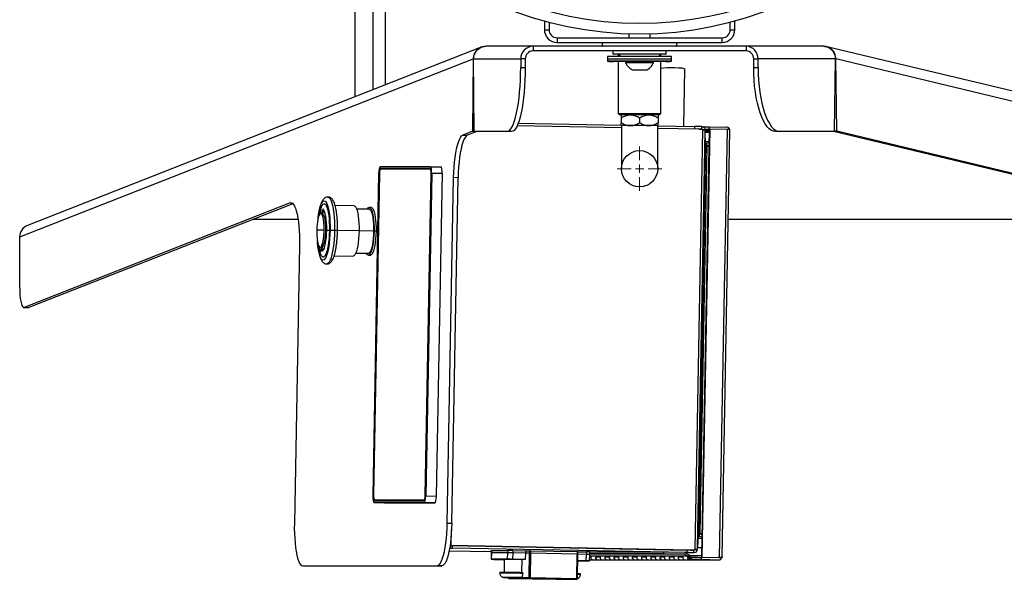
# Model space of a CAD drawing. Header units: inches. Extents: x 14 to 105, y 12 to 131.
# Tile 5 of 7: x 14 to 37, y 95 to 108. Entities that reach past the tile are written whole.
import ezdxf

# ---------------------------------------------------------------- set-up
doc = ezdxf.new("R2010")
doc.units = ezdxf.units.IN
doc.header["$MEASUREMENT"] = 0

# ---------------------------------------------------------------- blocks, each defined once
blk = doc.blocks.new('SW_CENTERMARKSYMBOL_23')
at = {"color": 0, "linetype": 'Continuous', "lineweight": 18}
for p, q in [((0, 0.197), (0, 0.523)), ((-0.197, 0), (-0.523, 0)), ((0, 0), (-0.098, 0)), ((0, 0), (0, 0.098)), ((0, 0), (0, -0.098)), ((0, 0), (0.098, 0)), ((0.197, 0), (0.523, 0)), ((0, -0.197), (0, -0.523))]:
    blk.add_line(p, q, dxfattribs=at)

msp = doc.modelspace()

# ---------------------------------------------------------------- linework, layer by layer
for p, q in [((21.989, 106.529), (21.989, 111.313)), ((22.402, 110.812), (22.402, 106.691)), ((22.691, 110.503), (22.691, 106.805)), ((26.425, 108.307), (26.425, 108.099)), ((30.893, 108.099), (30.893, 108.307)), ((26.425, 108.099), (26.534, 108.099)), ((26.534, 108.277), (26.534, 108.099)), ((30.784, 108.099), (30.784, 108.277)), ((30.784, 108.099), (30.893, 108.099)), ((26.722, 107.911), (26.722, 107.802)), ((26.722, 107.911), (30.597, 107.911)), ((28.409, 108.007), (28.409, 107.911)), ((28.909, 107.911), (28.909, 108.007)), ((30.597, 107.802), (30.597, 107.911)), ((24.939, 107.689), (14.301, 103.506)), ((26.159, 107.71), (25.053, 107.71)), ((26.159, 107.71), (26.159, 107.601)), ((31.159, 107.71), (26.159, 107.71)), ((26.722, 107.802), (30.597, 107.802)), ((27.784, 107.802), (27.784, 107.718)), ((27.784, 107.718), (29.534, 107.718)), ((29.534, 107.718), (29.534, 107.802)), ((31.159, 107.71), (31.159, 107.601)), ((32.971, 107.71), (31.159, 107.71)), ((50.479, 103.519), (33.049, 107.701)), ((14.12, 103.236), (24.757, 107.418)), ((24.757, 107.418), (24.742, 105.715)), ((24.766, 107.418), (24.757, 107.418)), ((24.765, 107.413), (25.87, 107.413)), ((24.781, 105.71), (24.765, 107.413)), ((25.976, 107.413), (25.87, 107.413)), ((25.87, 107.413), (25.87, 107.21)), ((25.976, 107.413), (25.976, 107.21)), ((28.034, 107.6), (26.143, 107.6)), ((31.159, 107.601), (26.159, 107.601)), ((27.909, 107.474), (27.909, 107.412)), ((29.409, 107.474), (27.909, 107.474)), ((27.909, 107.412), (27.909, 107.359)), ((29.409, 107.412), (27.909, 107.412)), ((28.034, 107.601), (28.034, 107.53)), ((28.034, 107.53), (29.284, 107.53)), ((29.276, 107.522), (28.043, 107.522)), ((28.159, 107.522), (28.159, 107.474)), ((28.166, 107.522), (28.214, 107.474)), ((29.104, 107.474), (29.153, 107.522)), ((29.159, 107.474), (29.159, 107.522)), ((29.284, 107.53), (29.284, 107.601)), ((31.175, 107.6), (29.284, 107.6)), ((29.409, 107.412), (29.409, 107.474)), ((29.409, 107.359), (29.409, 107.412)), ((31.335, 107.413), (31.438, 107.413)), ((31.335, 107.21), (31.335, 107.413)), ((33.247, 107.413), (31.438, 107.413)), ((31.438, 107.21), (31.438, 107.413)), ((33.247, 107.413), (33.222, 105.71)), ((33.246, 107.421), (33.261, 107.421)), ((33.286, 105.718), (33.261, 107.421)), ((33.261, 107.421), (50.688, 103.239)), ((25.87, 107.21), (25.976, 107.21)), ((28.384, 107.359), (27.909, 107.359)), ((28.435, 107.35), (28.046, 107.35)), ((28.159, 107.35), (28.159, 106.131)), ((28.331, 107.35), (28.331, 107.325)), ((28.987, 107.325), (28.331, 107.325)), ((29.409, 107.359), (28.384, 107.359)), ((29.272, 107.35), (28.435, 107.35)), ((28.812, 107.151), (28.506, 107.151)), ((28.987, 107.325), (28.987, 107.35)), ((29.159, 106.131), (29.159, 107.35)), ((29.699, 105.834), (29.723, 107.176)), ((31.335, 107.21), (31.438, 107.21)), ((28.159, 106.131), (28.189, 106.101)), ((28.159, 106.131), (29.159, 106.131)), ((29.129, 106.101), (28.189, 106.101)), ((28.226, 106.034), (28.226, 105.918)), ((28.659, 106.034), (28.659, 105.918)), ((29.092, 106.034), (29.092, 105.918)), ((29.129, 106.101), (29.159, 106.131)), ((25.79, 105.853), (28.234, 105.805)), ((25.813, 105.909), (28.226, 105.862)), ((28.443, 105.851), (28.226, 105.851)), ((28.234, 105.851), (28.234, 104.838)), ((28.876, 105.851), (28.443, 105.851)), ((29.092, 105.851), (28.876, 105.851)), ((29.084, 104.838), (29.084, 105.851)), ((29.084, 105.846), (29.947, 105.829)), ((29.084, 105.789), (30.04, 105.77)), ((29.947, 105.829), (29.946, 105.772)), ((30.065, 105.769), (30.116, 105.769)), ((30.293, 105.764), (30.108, 95.722)), ((30.116, 105.769), (30.117, 105.826)), ((30.305, 105.764), (30.12, 95.722)), ((30.141, 105.821), (30.294, 105.821)), ((30.191, 105.764), (30.293, 105.764)), ((30.293, 105.764), (30.294, 105.821)), ((30.293, 105.764), (30.305, 105.764)), ((30.293, 105.764), (30.297, 105.764)), ((30.294, 105.821), (30.698, 105.813)), ((30.71, 105.756), (30.305, 105.764)), ((30.761, 105.783), (30.73, 105.756)), ((24.742, 105.715), (24.511, 105.624)), ((24.511, 105.624), (24.618, 105.622)), ((24.84, 105.71), (24.618, 105.622)), ((24.742, 105.715), (24.781, 105.714)), ((25.545, 105.71), (24.781, 105.71)), ((25.651, 105.71), (25.545, 105.71)), ((30.132, 105.752), (29.95, 95.901)), ((30.018, 95.927), (30.199, 105.723)), ((30.191, 105.76), (30.147, 105.749)), ((30.192, 105.756), (30.293, 105.756)), ((30.197, 105.727), (30.292, 105.727)), ((30.292, 105.689), (30.2, 105.689)), ((30.207, 105.42), (30.2, 105.688)), ((30.71, 105.756), (30.525, 95.714)), ((30.592, 95.733), (30.777, 105.734)), ((31.95, 105.71), (31.848, 105.71)), ((33.222, 105.71), (31.95, 105.71)), ((50.415, 101.58), (33.206, 105.71)), ((33.286, 105.718), (33.222, 105.716)), ((50.517, 101.583), (33.286, 105.718)), ((30.207, 105.42), (30.038, 96.227)), ((30.237, 105.361), (30.069, 96.284)), ((30.288, 105.471), (30.206, 105.471)), ((30.207, 105.433), (30.215, 105.428)), ((30.213, 105.429), (30.223, 105.429)), ((30.215, 105.428), (30.213, 105.392)), ((30.237, 105.373), (30.222, 105.372)), ((30.287, 105.444), (30.223, 105.429)), ((30.223, 105.429), (30.237, 105.373)), ((30.228, 105.36), (30.23, 105.36)), ((30.234, 105.36), (30.23, 105.36)), ((30.286, 105.385), (30.237, 105.373)), ((30.286, 105.372), (30.237, 105.361)), ((23.748, 104.881), (22.574, 104.881)), ((22.578, 104.885), (23.752, 104.885)), ((23.752, 104.885), (24.001, 104.885)), ((22.538, 104.728), (22.399, 97.163)), ((22.539, 104.728), (22.399, 97.163)), ((22.548, 104.722), (22.409, 97.169)), ((22.558, 104.714), (22.419, 97.176)), ((22.558, 104.722), (22.548, 104.722)), ((23.746, 104.836), (22.575, 104.836)), ((22.575, 104.836), (22.683, 104.832)), ((23.752, 104.825), (22.584, 104.825)), ((23.753, 104.832), (22.683, 104.832)), ((23.63, 97.169), (23.769, 104.722)), ((23.639, 97.163), (23.779, 104.728)), ((23.783, 104.727), (23.644, 97.163)), ((23.752, 104.825), (23.757, 104.824)), ((24.032, 104.727), (23.783, 104.727)), ((23.892, 97.154), (24.032, 104.727)), ((24.146, 96.52), (24.296, 104.628)), ((24.253, 96.518), (24.402, 104.626)), ((24.402, 104.626), (24.296, 104.628)), ((20.466, 104.034), (14.228, 101.582)), ((20.529, 104.015), (14.335, 101.58)), ((20.504, 104.033), (20.466, 104.034)), ((21.962, 103.967), (21.518, 103.976)), ((22.366, 103.93), (22.319, 103.931)), ((21.19, 103.786), (21.22, 103.786)), ((21.239, 103.828), (21.22, 103.786)), ((21.224, 103.828), (21.239, 103.828)), ((21.226, 103.893), (21.239, 103.828)), ((22.319, 103.886), (22.023, 103.892)), ((20.647, 103.65), (19.602, 103.65)), ((41.787, 103.65), (30.738, 103.65)), ((14.12, 102.037), (14.12, 103.236)), ((22.078, 103.377), (21.574, 103.387)), ((22.42, 103.37), (22.078, 103.377)), ((22.477, 103.369), (22.43, 103.37)), ((20.681, 103.038), (20.561, 96.52)), ((21.191, 103.01), (21.221, 103.009)), ((21.221, 103.009), (21.209, 102.939)), ((21.194, 102.94), (21.209, 102.939)), ((21.209, 102.939), (21.224, 102.905)), ((21.496, 102.795), (21.939, 102.787)), ((22.003, 102.86), (22.299, 102.854)), ((22.298, 102.809), (22.345, 102.808)), ((14.218, 101.58), (14.325, 101.578)), ((14.228, 101.582), (14.335, 101.58)), ((14.335, 101.58), (14.325, 101.578)), ((22.409, 97.169), (22.419, 97.169)), ((22.429, 97.01), (23.603, 97.01)), ((22.431, 97.054), (23.603, 97.054)), ((23.607, 97.006), (22.433, 97.006)), ((22.433, 97.006), (22.679, 96.997)), ((22.441, 97.066), (23.609, 97.066)), ((22.441, 97.066), (22.518, 97.065)), ((22.518, 97.065), (23.613, 97.065)), ((22.679, 96.997), (23.855, 96.997)), ((23.855, 96.997), (23.607, 97.006)), ((23.609, 97.066), (23.614, 97.066)), ((23.644, 97.163), (23.892, 97.154)), ((24.146, 96.52), (24.253, 96.518)), ((24.241, 95.995), (24.248, 96.371)), ((30.021, 95.962), (30.038, 96.227)), ((30.034, 96.168), (30.116, 96.168)), ((30.037, 96.214), (30.045, 96.218)), ((30.054, 96.217), (30.043, 96.217)), ((30.045, 96.218), (30.045, 96.255)), ((30.069, 96.272), (30.054, 96.274)), ((30.054, 96.217), (30.069, 96.272)), ((30.054, 96.217), (30.117, 96.199)), ((30.065, 96.285), (30.06, 96.286)), ((30.065, 96.285), (30.067, 96.285)), ((30.069, 96.284), (30.118, 96.272)), ((30.069, 96.272), (30.118, 96.258)), ((24.19, 95.872), (25.181, 95.853)), ((24.202, 95.938), (24.227, 95.938)), ((24.227, 95.938), (24.228, 95.995)), ((24.227, 95.938), (24.27, 95.937)), ((24.228, 95.995), (24.271, 95.994)), ((24.241, 95.995), (24.229, 95.995)), ((29.846, 95.886), (24.229, 95.995)), ((24.241, 95.995), (29.858, 95.886)), ((24.27, 95.937), (24.271, 95.994)), ((29.763, 95.831), (24.27, 95.937)), ((24.271, 95.994), (29.764, 95.888)), ((25.181, 95.882), (25.18, 95.823)), ((25.184, 95.883), (25.183, 95.823)), ((25.184, 95.883), (25.566, 95.883)), ((25.56, 95.969), (25.56, 95.969)), ((25.566, 95.883), (25.565, 95.823)), ((25.683, 95.881), (25.682, 95.822)), ((25.683, 95.881), (25.981, 95.875)), ((25.981, 95.875), (25.98, 95.816)), ((25.981, 95.875), (26.079, 95.875)), ((26.079, 95.875), (26.078, 95.816)), ((26.102, 95.875), (26.101, 95.816)), ((26.102, 95.875), (27.198, 95.853)), ((27.115, 95.939), (27.115, 95.939)), ((27.198, 95.853), (27.197, 95.794)), ((27.212, 95.794), (27.213, 95.853)), ((27.213, 95.851), (27.413, 95.847)), ((27.413, 95.847), (27.412, 95.788)), ((27.489, 95.786), (27.49, 95.845)), ((29.217, 95.84), (27.49, 95.84)), ((28.856, 95.905), (28.859, 95.905)), ((29.217, 95.84), (29.216, 95.802)), ((29.714, 95.83), (29.217, 95.84)), ((29.764, 95.888), (29.763, 95.831)), ((29.858, 95.886), (29.846, 95.886)), ((29.851, 95.886), (29.863, 95.886)), ((29.933, 95.827), (29.934, 95.884)), ((29.963, 95.903), (30.01, 95.89)), ((30.112, 95.941), (30.019, 95.941)), ((25.18, 95.823), (25.178, 95.674)), ((25.183, 95.823), (25.18, 95.674)), ((25.562, 95.674), (25.18, 95.674)), ((25.565, 95.823), (25.183, 95.823)), ((25.255, 95.672), (25.486, 95.668)), ((25.486, 95.671), (25.48, 95.366)), ((25.562, 95.674), (25.565, 95.823)), ((25.682, 95.822), (25.679, 95.672)), ((25.977, 95.666), (25.679, 95.672)), ((25.98, 95.816), (25.682, 95.822)), ((25.898, 95.666), (25.892, 95.36)), ((25.977, 95.666), (25.898, 95.666)), ((25.98, 95.816), (25.977, 95.666)), ((26.078, 95.816), (25.98, 95.816)), ((26.067, 95.245), (26.078, 95.816)), ((26.101, 95.816), (26.091, 95.245)), ((27.197, 95.794), (26.101, 95.816)), ((27.186, 95.224), (27.197, 95.794)), ((27.201, 95.223), (27.212, 95.794)), ((27.409, 95.639), (27.209, 95.642)), ((27.209, 95.637), (27.484, 95.637)), ((27.412, 95.788), (27.212, 95.792)), ((27.409, 95.639), (27.412, 95.788)), ((27.486, 95.637), (27.489, 95.786)), ((27.487, 95.662), (27.565, 95.662)), ((30.511, 95.657), (27.487, 95.657)), ((27.528, 95.745), (27.488, 95.745)), ((27.521, 95.735), (27.488, 95.735)), ((27.518, 95.727), (27.488, 95.727)), ((29.216, 95.802), (27.489, 95.802)), ((29.705, 95.793), (27.489, 95.793)), ((27.518, 95.727), (27.518, 95.727)), ((27.631, 95.747), (27.524, 95.747)), ((27.528, 95.745), (27.524, 95.747)), ((27.528, 95.745), (27.53, 95.747)), ((27.528, 95.745), (27.528, 95.745)), ((27.528, 95.745), (27.528, 95.745)), ((27.565, 95.662), (27.673, 95.662)), ((27.565, 95.662), (27.565, 95.662)), ((27.734, 95.727), (27.626, 95.727)), ((27.636, 95.745), (27.631, 95.747)), ((27.744, 95.745), (27.636, 95.745)), ((27.636, 95.745), (27.683, 95.735)), ((27.737, 95.735), (27.662, 95.735)), ((27.673, 95.662), (27.781, 95.662)), ((27.682, 95.735), (27.681, 95.735)), ((27.734, 95.727), (27.734, 95.727)), ((27.847, 95.747), (27.739, 95.747)), ((27.744, 95.745), (27.739, 95.747)), ((27.744, 95.745), (27.746, 95.747)), ((27.744, 95.745), (27.744, 95.745)), ((27.744, 95.745), (27.744, 95.745)), ((27.781, 95.662), (27.889, 95.662)), ((27.781, 95.662), (27.781, 95.662)), ((27.95, 95.727), (27.842, 95.727)), ((27.851, 95.745), (27.847, 95.747)), ((27.959, 95.745), (27.851, 95.745)), ((27.851, 95.745), (27.898, 95.735)), ((27.953, 95.735), (27.878, 95.735)), ((27.889, 95.662), (27.996, 95.662)), ((27.898, 95.735), (27.897, 95.735)), ((27.95, 95.727), (27.95, 95.727)), ((28.063, 95.747), (27.955, 95.747)), ((27.959, 95.745), (27.955, 95.747)), ((27.959, 95.745), (27.962, 95.747)), ((27.959, 95.745), (27.959, 95.745)), ((27.959, 95.745), (27.959, 95.745)), ((27.996, 95.662), (28.104, 95.662)), ((27.996, 95.662), (27.996, 95.662)), ((28.165, 95.727), (28.057, 95.727)), ((28.067, 95.745), (28.063, 95.747)), ((28.175, 95.745), (28.067, 95.745)), ((28.067, 95.745), (28.114, 95.735)), ((28.168, 95.735), (28.094, 95.735)), ((28.104, 95.662), (28.212, 95.662)), ((28.114, 95.735), (28.112, 95.735)), ((28.165, 95.727), (28.165, 95.727)), ((28.278, 95.747), (28.171, 95.747)), ((28.175, 95.745), (28.171, 95.747)), ((28.175, 95.745), (28.177, 95.747)), ((28.175, 95.745), (28.175, 95.745)), ((28.175, 95.745), (28.175, 95.745)), ((28.212, 95.662), (28.32, 95.662)), ((28.212, 95.662), (28.212, 95.662)), ((28.381, 95.727), (28.273, 95.727)), ((28.283, 95.745), (28.278, 95.747)), ((28.391, 95.745), (28.283, 95.745)), ((28.283, 95.745), (28.33, 95.735)), ((28.384, 95.735), (28.309, 95.735)), ((28.32, 95.662), (28.428, 95.662)), ((28.329, 95.735), (28.328, 95.735)), ((28.381, 95.727), (28.381, 95.727)), ((28.494, 95.747), (28.386, 95.747)), ((28.391, 95.745), (28.386, 95.747)), ((28.391, 95.745), (28.393, 95.747)), ((28.391, 95.745), (28.391, 95.745)), ((28.391, 95.745), (28.391, 95.745)), ((28.428, 95.662), (28.536, 95.662)), ((28.428, 95.662), (28.428, 95.662)), ((28.597, 95.727), (28.489, 95.727)), ((28.498, 95.745), (28.494, 95.747)), ((28.606, 95.745), (28.498, 95.745)), ((28.498, 95.745), (28.545, 95.735)), ((28.6, 95.735), (28.525, 95.735)), ((28.536, 95.662), (28.643, 95.662)), ((28.545, 95.735), (28.544, 95.735)), ((28.597, 95.727), (28.597, 95.727)), ((28.71, 95.747), (28.602, 95.747)), ((28.606, 95.745), (28.602, 95.747)), ((28.606, 95.745), (28.609, 95.747)), ((28.606, 95.745), (28.606, 95.745)), ((28.606, 95.745), (28.606, 95.745)), ((28.643, 95.662), (28.751, 95.662)), ((28.643, 95.662), (28.643, 95.662)), ((28.812, 95.727), (28.704, 95.727)), ((28.714, 95.745), (28.71, 95.747)), ((28.822, 95.745), (28.714, 95.745)), ((28.714, 95.745), (28.761, 95.735)), ((28.815, 95.735), (28.741, 95.735)), ((28.751, 95.662), (28.859, 95.662)), ((28.761, 95.735), (28.759, 95.735)), ((28.812, 95.727), (28.812, 95.727)), ((28.925, 95.747), (28.818, 95.747)), ((28.822, 95.745), (28.818, 95.747)), ((28.822, 95.745), (28.824, 95.747)), ((28.822, 95.745), (28.822, 95.745)), ((28.822, 95.745), (28.822, 95.745)), ((28.859, 95.662), (28.967, 95.662)), ((28.859, 95.662), (28.859, 95.662)), ((29.028, 95.727), (28.92, 95.727)), ((28.93, 95.745), (28.925, 95.747)), ((29.038, 95.745), (28.93, 95.745)), ((28.93, 95.745), (28.977, 95.735)), ((29.031, 95.735), (28.956, 95.735)), ((28.967, 95.662), (29.075, 95.662)), ((28.976, 95.735), (28.975, 95.735)), ((29.028, 95.727), (29.028, 95.727)), ((29.141, 95.747), (29.033, 95.747)), ((29.038, 95.745), (29.033, 95.747)), ((29.038, 95.745), (29.04, 95.747)), ((29.038, 95.745), (29.038, 95.745)), ((29.038, 95.745), (29.038, 95.745)), ((29.075, 95.662), (29.183, 95.662)), ((29.075, 95.662), (29.075, 95.662)), ((29.244, 95.727), (29.136, 95.727)), ((29.145, 95.745), (29.141, 95.747)), ((29.253, 95.745), (29.145, 95.745)), ((29.145, 95.745), (29.192, 95.735)), ((29.247, 95.735), (29.172, 95.735)), ((29.183, 95.662), (29.29, 95.662)), ((29.192, 95.735), (29.191, 95.735)), ((29.705, 95.793), (29.216, 95.802)), ((29.244, 95.727), (29.244, 95.727)), ((29.357, 95.747), (29.249, 95.747)), ((29.253, 95.745), (29.249, 95.747)), ((29.253, 95.745), (29.255, 95.747)), ((29.253, 95.745), (29.253, 95.745)), ((29.253, 95.745), (29.253, 95.745)), ((29.29, 95.662), (29.398, 95.662)), ((29.29, 95.662), (29.29, 95.662)), ((29.459, 95.727), (29.351, 95.727)), ((29.361, 95.745), (29.357, 95.747)), ((29.469, 95.745), (29.361, 95.745)), ((29.361, 95.745), (29.408, 95.735)), ((29.462, 95.735), (29.388, 95.735)), ((29.398, 95.662), (29.506, 95.662)), ((29.408, 95.735), (29.406, 95.735)), ((29.459, 95.727), (29.459, 95.727)), ((29.572, 95.747), (29.464, 95.747)), ((29.469, 95.745), (29.464, 95.747)), ((29.469, 95.745), (29.471, 95.747)), ((29.469, 95.745), (29.469, 95.745)), ((29.469, 95.745), (29.469, 95.745)), ((29.506, 95.662), (29.614, 95.662)), ((29.506, 95.662), (29.506, 95.662)), ((29.675, 95.727), (29.567, 95.727)), ((29.577, 95.745), (29.572, 95.747)), ((29.685, 95.745), (29.577, 95.745)), ((29.577, 95.745), (29.612, 95.737)), ((29.577, 95.745), (29.577, 95.745)), ((29.678, 95.735), (29.603, 95.735)), ((29.612, 95.737), (29.622, 95.735)), ((29.614, 95.662), (29.722, 95.662)), ((29.622, 95.735), (29.624, 95.735)), ((29.623, 95.735), (29.622, 95.735)), ((29.788, 95.747), (29.68, 95.747)), ((29.685, 95.745), (29.68, 95.747)), ((29.687, 95.747), (29.685, 95.745)), ((29.685, 95.745), (29.685, 95.745)), ((29.788, 95.747), (29.705, 95.793)), ((29.714, 95.83), (29.828, 95.767)), ((29.933, 95.827), (29.718, 95.827)), ((29.722, 95.662), (29.829, 95.662)), ((29.83, 95.762), (29.807, 95.762)), ((29.828, 95.735), (29.819, 95.735)), ((29.819, 95.69), (29.828, 95.69)), ((30.109, 95.757), (29.83, 95.762)), ((29.877, 95.724), (29.83, 95.737)), ((30.107, 95.665), (29.845, 95.665)), ((29.847, 95.724), (29.877, 95.724)), ((29.848, 95.722), (30.013, 95.722)), ((29.85, 95.711), (29.854, 95.711)), ((29.854, 95.711), (29.878, 95.705)), ((30.013, 95.722), (29.877, 95.724)), ((30.013, 95.722), (30.108, 95.722)), ((30.107, 95.665), (30.108, 95.722)), ((30.511, 95.657), (30.107, 95.665)), ((30.108, 95.722), (30.12, 95.722)), ((30.108, 95.722), (30.512, 95.714)), ((30.12, 95.722), (30.525, 95.714)), ((30.512, 95.714), (30.545, 95.713)), ((30.545, 95.713), (30.512, 95.714)), ((30.581, 95.713), (30.545, 95.713)), ((30.545, 95.713), (30.575, 95.685)), ((20.757, 95.521), (20.864, 95.518)), ((20.758, 95.521), (23.912, 95.521)), ((20.758, 95.521), (20.865, 95.518)), ((20.865, 95.518), (24.019, 95.518)), ((24.019, 95.518), (23.912, 95.521)), ((25.382, 95.366), (25.381, 95.35)), ((25.579, 95.246), (25.624, 95.245)), ((25.579, 95.245), (25.624, 95.245)), ((26.086, 95.225), (25.597, 95.225)), ((25.597, 95.225), (26.693, 95.204)), ((25.624, 95.245), (25.89, 95.245)), ((25.89, 95.245), (26.067, 95.245)), ((25.92, 95.359), (25.92, 95.344)), ((27.181, 95.204), (26.086, 95.225)), ((26.091, 95.245), (27.186, 95.224)), ((26.693, 95.204), (27.181, 95.204)), ((27.271, 95.315), (27.271, 95.331))]:
    msp.add_line(p, q)
at = {"flags": 128}
for points in [[(25.545, 105.71), (25.577, 105.717), (25.608, 105.738), (25.639, 105.774), (25.669, 105.824), (25.698, 105.887), (25.725, 105.962), (25.751, 106.05), (25.775, 106.149), (25.796, 106.258), (25.815, 106.376), (25.831, 106.502), (25.845, 106.636), (25.856, 106.774), (25.863, 106.917), (25.868, 107.063), (25.87, 107.21)], [(25.976, 107.21), (25.975, 107.063), (25.97, 106.917), (25.962, 106.774), (25.951, 106.636), (25.938, 106.502), (25.921, 106.376), (25.902, 106.258), (25.881, 106.149), (25.857, 106.05), (25.832, 105.962), (25.805, 105.887), (25.776, 105.824), (25.746, 105.774), (25.715, 105.738), (25.683, 105.717), (25.651, 105.71)], [(31.848, 105.71), (31.797, 105.717), (31.748, 105.738), (31.699, 105.774), (31.652, 105.824), (31.606, 105.887), (31.563, 105.962), (31.523, 106.05), (31.485, 106.149), (31.452, 106.258), (31.422, 106.376), (31.396, 106.502), (31.374, 106.636), (31.357, 106.774), (31.345, 106.917), (31.338, 107.063), (31.335, 107.21)], [(31.438, 107.21), (31.44, 107.063), (31.448, 106.917), (31.46, 106.774), (31.477, 106.636), (31.498, 106.502), (31.524, 106.376), (31.554, 106.258), (31.588, 106.149), (31.625, 106.05), (31.665, 105.962), (31.709, 105.887), (31.754, 105.824), (31.801, 105.774), (31.85, 105.738), (31.9, 105.717), (31.95, 105.71)], [(24.296, 104.628), (24.3, 104.752), (24.307, 104.873), (24.317, 104.991), (24.33, 105.103), (24.346, 105.208), (24.365, 105.304), (24.386, 105.39), (24.409, 105.464), (24.433, 105.526), (24.458, 105.573), (24.485, 105.606), (24.511, 105.624)], [(24.618, 105.622), (24.591, 105.604), (24.565, 105.571), (24.539, 105.523), (24.515, 105.462), (24.492, 105.388), (24.471, 105.302), (24.453, 105.206), (24.437, 105.101), (24.424, 104.989), (24.413, 104.871), (24.406, 104.75), (24.402, 104.626)], [(22.539, 104.728), (22.538, 104.728), (22.538, 104.728)], [(23.759, 104.82), (23.757, 104.822), (23.752, 104.825)], [(21.35, 104.174), (21.361, 104.172), (21.384, 104.157), (21.405, 104.128), (21.426, 104.086), (21.444, 104.03), (21.461, 103.962), (21.475, 103.884), (21.487, 103.797), (21.496, 103.702), (21.502, 103.601), (21.505, 103.496), (21.504, 103.389)], [(20.466, 104.034), (20.491, 104.037), (20.516, 104.026), (20.541, 104.001), (20.564, 103.963), (20.586, 103.912), (20.607, 103.849), (20.625, 103.774), (20.641, 103.689), (20.655, 103.595), (20.666, 103.493), (20.674, 103.385), (20.68, 103.272), (20.682, 103.156), (20.681, 103.038)], [(21.116, 103.669), (21.117, 103.68), (21.129, 103.767), (21.143, 103.846), (21.16, 103.917), (21.178, 103.976), (21.198, 104.024), (21.218, 104.059), (21.24, 104.08), (21.261, 104.087), (21.282, 104.08), (21.303, 104.059), (21.322, 104.024), (21.34, 103.976), (21.356, 103.917), (21.37, 103.846), (21.382, 103.767), (21.39, 103.68), (21.396, 103.587), (21.399, 103.49), (21.399, 103.391)], [(21.188, 103.927), (21.191, 103.934), (21.21, 103.975), (21.23, 104.003), (21.25, 104.017), (21.27, 104.017), (21.29, 104.003), (21.309, 103.975), (21.326, 103.934), (21.342, 103.881), (21.356, 103.818), (21.367, 103.744), (21.375, 103.663), (21.381, 103.576), (21.384, 103.484), (21.384, 103.391)], [(21.962, 103.967), (21.981, 103.96), (22.001, 103.938), (22.018, 103.903), (22.034, 103.855), (22.049, 103.794), (22.06, 103.724), (22.069, 103.645), (22.075, 103.559), (22.078, 103.469), (22.078, 103.377)], [(22.271, 103.887), (22.281, 103.904), (22.3, 103.924), (22.319, 103.931), (22.338, 103.924), (22.356, 103.904), (22.373, 103.87), (22.388, 103.824), (22.401, 103.767), (22.413, 103.7), (22.421, 103.625), (22.427, 103.543), (22.43, 103.458), (22.43, 103.37)], [(22.366, 103.93), (22.385, 103.923), (22.403, 103.903), (22.42, 103.869), (22.435, 103.823), (22.448, 103.766), (22.459, 103.699), (22.468, 103.624), (22.474, 103.542), (22.477, 103.457), (22.477, 103.369)], [(22.366, 103.93), (22.385, 103.923), (22.403, 103.903), (22.42, 103.869), (22.435, 103.823), (22.448, 103.766), (22.459, 103.699), (22.468, 103.624), (22.474, 103.542), (22.477, 103.457), (22.477, 103.369)], [(21.22, 103.786), (21.237, 103.77), (21.251, 103.739), (21.265, 103.695), (21.275, 103.64), (21.283, 103.574), (21.288, 103.502), (21.29, 103.426), (21.288, 103.348), (21.283, 103.272), (21.276, 103.2), (21.265, 103.136), (21.252, 103.081), (21.237, 103.038), (21.221, 103.009)], [(21.226, 103.893), (21.245, 103.873), (21.263, 103.838), (21.278, 103.788), (21.291, 103.725), (21.302, 103.652), (21.309, 103.57), (21.312, 103.482), (21.312, 103.391)], [(22.319, 103.886), (22.327, 103.884), (22.345, 103.87), (22.362, 103.843), (22.377, 103.802), (22.391, 103.75), (22.402, 103.687), (22.411, 103.616), (22.417, 103.538), (22.42, 103.455), (22.42, 103.37)], [(21.399, 103.391), (21.395, 103.291), (21.389, 103.194), (21.38, 103.101), (21.368, 103.014), (21.353, 102.935), (21.337, 102.864), (21.319, 102.805), (21.299, 102.757), (21.278, 102.723), (21.257, 102.701), (21.236, 102.694), (21.214, 102.701), (21.194, 102.723), (21.174, 102.757), (21.156, 102.805), (21.14, 102.864), (21.126, 102.935), (21.115, 103.014), (21.106, 103.101), (21.105, 103.115)], [(21.384, 103.391), (21.381, 103.297), (21.374, 103.205), (21.365, 103.118), (21.354, 103.037), (21.34, 102.963), (21.324, 102.9), (21.306, 102.847), (21.287, 102.806), (21.267, 102.778), (21.247, 102.764), (21.227, 102.764), (21.207, 102.778), (21.188, 102.806), (21.171, 102.847), (21.167, 102.857)], [(21.312, 103.391), (21.31, 103.31), (21.304, 103.23), (21.295, 103.155), (21.285, 103.086), (21.272, 103.024), (21.257, 102.973), (21.241, 102.933), (21.224, 102.905)], [(21.504, 103.389), (21.501, 103.282), (21.494, 103.177), (21.484, 103.076), (21.472, 102.981), (21.457, 102.894), (21.44, 102.815), (21.421, 102.748), (21.4, 102.692), (21.378, 102.649), (21.355, 102.62), (21.332, 102.606), (21.32, 102.604)], [(22.078, 103.377), (22.075, 103.285), (22.069, 103.195), (22.059, 103.109), (22.047, 103.03), (22.033, 102.96), (22.017, 102.899), (21.999, 102.851), (21.98, 102.815), (21.96, 102.794), (21.94, 102.787), (21.939, 102.787)], [(22.43, 103.37), (22.426, 103.282), (22.42, 103.197), (22.412, 103.115), (22.4, 103.04), (22.387, 102.973), (22.371, 102.916), (22.354, 102.87), (22.336, 102.837), (22.317, 102.816), (22.298, 102.809), (22.279, 102.816), (22.261, 102.837), (22.251, 102.855)], [(22.42, 103.37), (22.417, 103.285), (22.411, 103.203), (22.402, 103.124), (22.391, 103.053), (22.377, 102.99), (22.362, 102.938), (22.345, 102.897), (22.327, 102.87), (22.308, 102.856), (22.299, 102.854)], [(22.477, 103.369), (22.473, 103.281), (22.467, 103.196), (22.459, 103.115), (22.447, 103.039), (22.434, 102.973), (22.418, 102.915), (22.401, 102.869), (22.383, 102.836), (22.364, 102.815), (22.345, 102.808), (22.345, 102.808)], [(22.477, 103.369), (22.473, 103.281), (22.467, 103.196), (22.459, 103.115), (22.447, 103.039), (22.434, 102.973), (22.418, 102.915), (22.401, 102.869), (22.383, 102.836), (22.364, 102.815), (22.345, 102.808), (22.345, 102.808)], [(21.18, 102.89), (21.162, 102.91), (21.144, 102.945), (21.129, 102.995), (21.116, 103.058), (21.109, 103.097)], [(14.12, 102.037), (14.122, 101.951), (14.126, 101.869), (14.134, 101.794), (14.145, 101.727), (14.159, 101.671), (14.174, 101.627), (14.191, 101.597), (14.209, 101.582), (14.228, 101.582)], [(22.399, 97.163), (22.399, 97.163), (22.399, 97.163)], [(23.609, 97.066), (23.614, 97.068), (23.616, 97.07)], [(20.561, 96.52), (20.56, 96.4), (20.563, 96.281), (20.569, 96.166), (20.577, 96.056), (20.589, 95.952), (20.603, 95.857), (20.62, 95.772), (20.639, 95.698), (20.66, 95.635), (20.683, 95.586), (20.707, 95.55), (20.733, 95.528), (20.758, 95.521)], [(23.912, 95.521), (23.938, 95.528), (23.964, 95.55), (23.99, 95.586), (24.015, 95.635), (24.038, 95.698), (24.06, 95.772), (24.08, 95.857), (24.098, 95.952), (24.113, 96.056), (24.126, 96.166), (24.136, 96.281), (24.143, 96.4), (24.146, 96.52)], [(24.253, 96.518), (24.249, 96.398), (24.242, 96.279), (24.232, 96.164), (24.22, 96.054), (24.204, 95.95), (24.186, 95.855), (24.166, 95.77), (24.144, 95.695), (24.121, 95.633), (24.096, 95.583), (24.071, 95.548), (24.045, 95.526), (24.019, 95.518)], [(25.181, 95.882), (25.181, 95.882), (25.184, 95.883)], [(25.18, 95.674), (25.178, 95.674), (25.179, 95.674), (25.184, 95.674), (25.193, 95.673), (25.205, 95.673), (25.22, 95.673), (25.236, 95.672), (25.255, 95.672)], [(25.18, 95.823), (25.18, 95.823), (25.183, 95.823)], [(27.484, 95.637), (27.486, 95.637), (27.485, 95.637), (27.479, 95.637), (27.471, 95.637), (27.459, 95.638), (27.444, 95.638), (27.427, 95.638), (27.409, 95.639)]]:
    msp.add_lwpolyline(points, dxfattribs=at)
msp.add_circle((28.659, 104.838), 0.425)
for centre, radius, start, end in [((28.659, 116.378), 8.375, 0, 359.9295), ((28.659, 116.378), 8.125, 0, 359.9295), ((26.722, 108.099), 0.297, 180, 270), ((26.722, 108.099), 0.188, 180, 270), ((30.597, 108.099), 0.296, 270, 0), ((30.597, 108.099), 0.188, 270, 0), ((26.163, 107.417), 0.293, 90.6954, 180.6789), ((27.793, 107.718), 0.00833, 180, 270), ((29.526, 107.718), 0.00833, 270, 0), ((31.15, 107.422), 0.288, 358.2811, 88.1712), ((26.161, 107.415), 0.185, 90.6954, 180.6789), ((28.043, 107.53), 0.00833, 180, 270), ((29.276, 107.53), 0.00833, 270, 0), ((31.153, 107.419), 0.182, 358.2811, 88.1712), ((28.046, 108.36), 1.01, 262.2189, 270), ((28.659, 107.479), 0.363, 205.2611, 245.0263), ((28.659, 107.479), 0.363, 294.9737, 334.7389), ((29.272, 108.36), 1.01, 270, 277.7811), ((27.945, 1.929), 103.919, 88.80217, 88.89595), ((30.035, 105.502), 0.269, 68.7985, 88.8804), ((28.194, 14.053), 91.736, 88.79937, 88.84234), ((30.696, 105.73), 0.0832, 39.3457, 88.7344), ((29.564, 105.697), 0.63, 2.7306, 5.8033), ((28.677, 105.648), 1.524, 1.495, 2.8097), ((30.522, 95.692), 10.066, 88.6086, 88.9318), ((22.578, 104.881), 0.00389, 90.5909, 179.6115), ((23.752, 104.881), 0.00389, 90.5909, 179.6115), ((22.706, 104.738), 0.15, 144.6321, 189.0148), ((23.774, 104.282), 0.445, 88.7987, 89.3937), ((22.703, 103.362), 1.617, 159.5676, 165.4929), ((21.633, 103.624), 0.517, 150.469, 173.748), ((22.303, 103.354), 1.221, 156.3715, 159.8763), ((21.464, 103.862), 0.281, 176.733, 183.7916), ((21.719, 103.388), 0.662, 138.3901, 143.0501), ((21.993, 103.828), 0.77, 175.2201, 180.0272), ((14.407, 103.239), 0.288, 111.7479, 180.65), ((22.703, 103.362), 1.617, 172.1786, 178.9445), ((21.114, 102.912), 0.481, 88.8125, 93.3478), ((22.703, 103.362), 1.617, 178.9445, 185.5046), ((21.09, 88.84), 14.553, 89.3334, 89.8648), ((20.57, 39.333), 64.062, 89.2717, 89.33551), ((21.29, 93.222), 10.169, 88.7955, 89.3911), ((21.463, 100.141), 3.248, 88.0409, 89.2679), ((22.703, 103.362), 1.617, 192.2933, 198.2185), ((21.476, 102.952), 0.324, 171.8442, 179.3559), ((22.195, 103.015), 1.004, 180.3182, 184.3126), ((22.1, 103.324), 1.017, 201.2614, 205.2527), ((21.717, 103.355), 0.668, 218.4391, 222.3994), ((22.563, 97.147), 0.146, 168.5566, 213.7622), ((22.433, 97.01), 0.0039, 178.2967, 267.1803), ((23.607, 97.01), 0.0039, 178.2967, 267.1803), ((23.635, 96.718), 0.445, 88.7987, 89.3937), ((25.446, 84.596), 11.287, 88.7955, 89.3911), ((26.055, 93.618), 2.257, 88.7955, 89.3911), ((27.188, 95.133), 0.721, 88.0406, 89.2681), ((27.367, 92.244), 3.604, 88.0406, 89.2681), ((27.762, -8.012), 103.919, 88.80217, 88.89595), ((29.863, 96.155), 0.268, 268.9027, 288.9969), ((29.384, 95.977), 0.631, 352.0539, 354.8572), ((28.546, 96.055), 1.478, 355.0325, 356.3746), ((25.516, 80.017), 15.654, 88.601, 90.1098), ((25.442, 84.388), 11.287, 88.7955, 89.3911), ((25.445, 84.537), 11.287, 88.7955, 89.3911), ((26.054, 93.559), 2.257, 88.7955, 89.3911), ((27.187, 95.074), 0.721, 88.0406, 89.2681), ((27.366, 92.185), 3.604, 88.0406, 89.2681), ((27.566, 95.712), 0.0498, 163.0518, 269.0833), ((27.566, 95.712), 0.0497, 162.9072, 269.2279), ((27.567, 95.713), 0.0504, 140.0495, 163.8532), ((27.674, 95.712), 0.05, 139.3986, 268.8956), ((27.674, 95.712), 0.0496, 162.8734, 269.2617), ((27.673, 95.713), 0.0243, 93.83, 146.0727), ((27.782, 95.712), 0.0498, 163.0518, 269.0833), ((27.781, 95.712), 0.0497, 162.9072, 269.2279), ((27.782, 95.713), 0.0504, 140.0495, 163.8532), ((27.89, 95.712), 0.05, 139.3991, 268.8956), ((27.889, 95.712), 0.0496, 162.8734, 269.2617), ((27.889, 95.713), 0.0243, 93.8329, 146.0727), ((27.997, 95.712), 0.0498, 163.0518, 269.0833), ((27.997, 95.712), 0.0497, 162.9072, 269.2279), ((27.998, 95.713), 0.0504, 140.0495, 163.8532), ((28.105, 95.712), 0.05, 139.3995, 268.8956), ((28.105, 95.712), 0.0496, 162.8734, 269.2617), ((28.104, 95.713), 0.0243, 93.8357, 146.0727), ((28.213, 95.712), 0.0498, 163.0518, 269.0833), ((28.213, 95.712), 0.0497, 162.9072, 269.2279), ((28.214, 95.713), 0.0504, 140.0495, 163.8532), ((28.321, 95.712), 0.05, 139.3999, 268.8956), ((28.321, 95.712), 0.0496, 162.8734, 269.2617), ((28.32, 95.713), 0.0243, 93.8385, 146.0727), ((28.429, 95.712), 0.0498, 163.0518, 269.0833), ((28.428, 95.712), 0.0497, 162.9072, 269.2279), ((28.429, 95.713), 0.0504, 140.0495, 163.8532), ((28.536, 95.712), 0.05, 139.4003, 268.8956), ((28.536, 95.712), 0.0496, 162.8734, 269.2617), ((28.536, 95.713), 0.0243, 93.8414, 146.0727), ((28.644, 95.712), 0.0498, 163.0518, 269.0833), ((28.644, 95.712), 0.0497, 162.9072, 269.2279), ((28.645, 95.713), 0.0504, 140.0495, 163.8532), ((28.752, 95.712), 0.05, 139.4007, 268.8956), ((28.752, 95.712), 0.0496, 162.8734, 269.2617), ((28.751, 95.713), 0.0243, 93.8442, 146.0727), ((28.86, 95.712), 0.0498, 163.0518, 269.0833), ((28.86, 95.712), 0.0497, 162.9072, 269.2279), ((28.861, 95.713), 0.0504, 140.0495, 163.8532), ((28.968, 95.712), 0.05, 139.4011, 268.8956), ((28.967, 95.712), 0.0496, 162.8734, 269.2617), ((28.967, 95.713), 0.0243, 93.8471, 146.0727), ((29.075, 95.712), 0.0498, 163.0518, 269.0833), ((29.075, 95.712), 0.0497, 162.9072, 269.2279), ((29.076, 95.713), 0.0504, 140.0495, 163.8532), ((29.183, 95.712), 0.05, 139.4016, 268.8956), ((29.183, 95.712), 0.0496, 162.8734, 269.2617), ((29.183, 95.713), 0.0243, 93.8499, 146.0727), ((29.291, 95.712), 0.0498, 163.0518, 269.0833), ((29.291, 95.712), 0.0497, 162.9072, 269.2279), ((29.292, 95.713), 0.0504, 140.0495, 163.8532), ((29.399, 95.712), 0.05, 139.402, 268.8956), ((29.399, 95.712), 0.0496, 162.8734, 269.2617), ((29.398, 95.713), 0.0243, 93.8528, 146.0727), ((29.507, 95.712), 0.0498, 163.0518, 269.0833), ((29.507, 95.712), 0.0497, 162.9072, 269.2279), ((29.508, 95.713), 0.0504, 140.0495, 163.8532), ((29.614, 95.712), 0.0497, 162.9072, 269.2279), ((29.615, 95.713), 0.0504, 140.0495, 163.8532), ((29.614, 95.713), 0.0243, 93.8245, 146.1038), ((29.722, 95.712), 0.0497, 162.9072, 269.2279), ((29.723, 95.713), 0.0504, 140.0495, 163.8532), ((27.761, -8.069), 103.919, 88.80217, 88.89595), ((29.829, 95.713), 0.0494, 88.4516, 350.1303), ((29.83, 95.714), 0.0533, 91.7951, 141.4907), ((29.829, 95.713), 0.0248, 88.1574, 356.5155), ((29.829, 95.712), 0.0225, 91.1989, 267.8334), ((29.828, 95.712), 0.0225, 269.7332, 89.2991), ((30.513, 95.74), 0.0831, 269.0377, 318.4909), ((30.337, 85.65), 10.066, 88.6086, 88.9318), ((25.355, 70.69), 24.659, 88.6881, 89.9394), ((25.355, 70.707), 24.659, 88.688, 89.9394), ((25.463, 76.031), 19.219, 88.7283, 89.9562), ((25.62, 97.826), 2.58, 266.8438, 269.0768), ((25.598, 95.245), 0.0195, 178.2805, 268.1952), ((26.043, 92.988), 2.257, 88.7955, 89.3911), ((26.087, 95.245), 0.0195, 178.2805, 268.1952), ((26.064, 95.241), 0.0268, 324.6321, 9.0148), ((27.16, 95.219), 0.0268, 324.6321, 9.0148), ((27.182, 95.224), 0.0197, 270, 358.9445), ((27.17, 94.228), 0.995, 88.21, 89.0988), ((27.181, 93.922), 1.412, 86.3636, 89.1042), ((27.181, 93.906), 1.412, 86.3635, 89.1042)]:
    msp.add_arc(centre, radius, start, end)
for centre, major_axis, ratio, start_param, end_param in [((29.411, 107.176), (0.313, 0), 0.087443, 1.351849, 2.506743), ((29.411, 107.176), (0.313, 0), 0.087443, 6.281562, 7.635034), ((22.572, 104.727), (0.003, 0.154), 0.215617, 0.004151, 1.574643), ((22.576, 104.727), (0.003, 0.157), 0.216044, 0.004063, 0.281793), ((23.746, 104.727), (0.003, 0.154), 0.215615, 4.716875, 6.287366), ((23.749, 104.727), (0.003, 0.157), 0.215191, 4.71677, 6.287261), ((23.998, 104.727), (0.003, 0.157), 0.215615, 4.716875, 6.287366), ((22.573, 104.722), (0.002, 0.114), 0.215617, 0.004151, 1.574643), ((22.681, 104.718), (0.002, 0.114), 0.215617, 0.004151, 0.378573), ((23.744, 104.722), (0.002, 0.114), 0.215615, 4.716875, 6.287366), ((22.432, 97.163), (0.003, 0.154), 0.215615, 1.575282, 3.145774), ((22.434, 97.169), (0.002, 0.114), 0.215615, 1.575282, 3.145774), ((22.436, 97.163), (0.003, 0.157), 0.216039, 2.859783, 3.145862), ((22.542, 97.168), (0.002, 0.114), 0.215615, 2.718028, 3.145774), ((23.605, 97.169), (0.002, 0.114), 0.215617, 3.145744, 4.716236), ((23.606, 97.163), (0.003, 0.154), 0.215617, 3.145744, 4.716236), ((23.61, 97.163), (0.003, 0.157), 0.215189, 3.145848, 4.71634), ((23.858, 97.154), (0.003, 0.157), 0.215617, 3.145744, 4.716236)]:
    msp.add_ellipse(centre, major_axis=major_axis, ratio=ratio, start_param=start_param, end_param=end_param)
for points, knots in [([(25.04, 107.707), (25.005, 107.703), (24.932, 107.696), (24.838, 107.63), (24.771, 107.534), (24.762, 107.457), (24.757, 107.418)], [0, 0, 0, 0, 0.235433, 0.490289, 0.745144, 1, 1, 1, 1]), ([(24.765, 107.413), (24.765, 107.452), (24.773, 107.491), (24.801, 107.562), (24.823, 107.595), (24.876, 107.65), (24.908, 107.672), (24.978, 107.702), (25.015, 107.71), (25.053, 107.71)], [0, 0, 0, 0, 0.25, 0.25, 0.5, 0.5, 0.75, 0.75, 1, 1, 1, 1]), ([(32.971, 107.71), (33.008, 107.71), (33.044, 107.702), (33.111, 107.672), (33.142, 107.65), (33.193, 107.595), (33.213, 107.562), (33.241, 107.491), (33.248, 107.452), (33.247, 107.413)], [0, 0, 0, 0, 0.25, 0.25, 0.5, 0.5, 0.75, 0.75, 1, 1, 1, 1]), ([(33.261, 107.421), (33.26, 107.46), (33.253, 107.498), (33.224, 107.569), (33.204, 107.601), (33.152, 107.654), (33.12, 107.675), (33.052, 107.703), (33.016, 107.71), (32.979, 107.708)], [0, 0, 0, 0, 0.25, 0.25, 0.5, 0.5, 0.75, 0.75, 1, 1, 1, 1]), ([(28.226, 106.034), (28.26, 106.053), (28.295, 106.07), (28.349, 106.088), (28.367, 106.092), (28.404, 106.099), (28.424, 106.101), (28.443, 106.101)], [0, 0, 0, 0, 0.5, 0.5, 0.75, 0.75, 1, 1, 1, 1]), ([(28.226, 106.101), (28.226, 106.101), (28.226, 106.094), (28.226, 106.076), (28.226, 106.069), (28.226, 106.052), (28.226, 106.043), (28.226, 106.034)], [0, 0, 0, 0, 0.5, 0.5, 0.75, 0.75, 1, 1, 1, 1]), ([(28.443, 106.101), (28.48, 106.101), (28.517, 106.094), (28.59, 106.07), (28.625, 106.053), (28.659, 106.034)], [0, 0, 0, 0, 0.5, 0.5, 1, 1, 1, 1]), ([(28.659, 106.034), (28.693, 106.053), (28.728, 106.07), (28.782, 106.088), (28.8, 106.092), (28.837, 106.099), (28.857, 106.101), (28.876, 106.101)], [0, 0, 0, 0, 0.5, 0.5, 0.75, 0.75, 1, 1, 1, 1]), ([(28.876, 106.101), (28.913, 106.101), (28.95, 106.094), (29.023, 106.07), (29.058, 106.053), (29.092, 106.034)], [0, 0, 0, 0, 0.5, 0.5, 1, 1, 1, 1]), ([(29.092, 106.101), (29.092, 106.101), (29.092, 106.094), (29.092, 106.076), (29.092, 106.069), (29.092, 106.052), (29.092, 106.043), (29.092, 106.034)], [0, 0, 0, 0, 0.5, 0.5, 0.75, 0.75, 1, 1, 1, 1]), ([(28.226, 105.918), (28.26, 105.898), (28.295, 105.881), (28.349, 105.863), (28.367, 105.859), (28.404, 105.852), (28.424, 105.851), (28.443, 105.851)], [0, 0, 0, 0, 0.5, 0.5, 0.75, 0.75, 1, 1, 1, 1]), ([(28.226, 105.851), (28.226, 105.851), (28.226, 105.857), (28.226, 105.875), (28.226, 105.883), (28.226, 105.899), (28.226, 105.908), (28.226, 105.918)], [0, 0, 0, 0, 0.5, 0.5, 0.75, 0.75, 1, 1, 1, 1]), ([(28.443, 105.851), (28.48, 105.851), (28.517, 105.857), (28.59, 105.881), (28.625, 105.898), (28.659, 105.918)], [0, 0, 0, 0, 0.5, 0.5, 1, 1, 1, 1]), ([(28.659, 105.918), (28.693, 105.898), (28.728, 105.881), (28.782, 105.863), (28.8, 105.859), (28.837, 105.852), (28.857, 105.851), (28.876, 105.851)], [0, 0, 0, 0, 0.5, 0.5, 0.75, 0.75, 1, 1, 1, 1]), ([(28.876, 105.851), (28.913, 105.851), (28.95, 105.857), (29.023, 105.881), (29.058, 105.898), (29.092, 105.918)], [0, 0, 0, 0, 0.5, 0.5, 1, 1, 1, 1]), ([(29.092, 105.851), (29.092, 105.851), (29.092, 105.857), (29.092, 105.875), (29.092, 105.883), (29.092, 105.899), (29.092, 105.908), (29.092, 105.918)], [0, 0, 0, 0, 0.5, 0.5, 0.75, 0.75, 1, 1, 1, 1]), ([(30.136, 105.752), (30.136, 105.753), (30.135, 105.759), (30.128, 105.766), (30.121, 105.768), (30.117, 105.769), (30.116, 105.769)], [0, 0, 0, 0, 0.180891, 0.607488, 0.933214, 1, 1, 1, 1]), ([(30.117, 105.826), (30.126, 105.826), (30.135, 105.824), (30.152, 105.817), (30.159, 105.813), (30.173, 105.801), (30.178, 105.794), (30.187, 105.778), (30.19, 105.769), (30.191, 105.76)], [0, 0, 0, 0, 0.25, 0.25, 0.5, 0.5, 0.75, 0.75, 1, 1, 1, 1]), ([(30.773, 105.744), (30.773, 105.748), (30.773, 105.763), (30.766, 105.774), (30.761, 105.783)], [0, 0, 0, 0, 0.287749, 1, 1, 1, 1]), ([(30.199, 105.723), (30.198, 105.726), (30.197, 105.729), (30.19, 105.734), (30.185, 105.737), (30.173, 105.742), (30.166, 105.744), (30.15, 105.748), (30.141, 105.75), (30.132, 105.752)], [0, 0, 0, 0, 0.25, 0.25, 0.5, 0.5, 0.75, 0.75, 1, 1, 1, 1]), ([(30.775, 105.734), (30.776, 105.736), (30.777, 105.743), (30.771, 105.75), (30.766, 105.755)], [0, 0, 0, 0, 0.288108, 1, 1, 1, 1]), ([(30.207, 105.42), (30.208, 105.41), (30.21, 105.399), (30.217, 105.379), (30.222, 105.368), (30.228, 105.358)], [0, 0, 0, 0, 0.5, 0.5, 1, 1, 1, 1]), ([(21.35, 104.172), (21.342, 104.172), (21.322, 104.173), (21.291, 104.161), (21.262, 104.142), (21.236, 104.115), (21.212, 104.078), (21.189, 104.029), (21.168, 103.966), (21.149, 103.894), (21.133, 103.816), (21.121, 103.732), (21.113, 103.672), (21.11, 103.639), (21.11, 103.637)], [0, 0, 0, 0, 0.039394, 0.104614, 0.170266, 0.243402, 0.332519, 0.444401, 0.562547, 0.674494, 0.782795, 0.889184, 0.994505, 1, 1, 1, 1]), ([(21.574, 103.387), (21.574, 103.404), (21.575, 103.453), (21.574, 103.533), (21.57, 103.625), (21.563, 103.714), (21.554, 103.798), (21.542, 103.876), (21.528, 103.946), (21.51, 104.01), (21.488, 104.066), (21.464, 104.109), (21.435, 104.141), (21.404, 104.162), (21.374, 104.173), (21.356, 104.172), (21.35, 104.172)], [0, 0, 0, 0, 0.043139, 0.125251, 0.207488, 0.28993, 0.372735, 0.456139, 0.540533, 0.626629, 0.715853, 0.811056, 0.872043, 0.92576, 0.976304, 1, 1, 1, 1]), ([(21.156, 103.774), (21.147, 103.758), (21.129, 103.726), (21.111, 103.654), (21.104, 103.599), (21.102, 103.582)], [0, 0, 0, 0, 0.411807, 0.823614, 1, 1, 1, 1]), ([(21.259, 103.392), (21.259, 103.396), (21.26, 103.404), (21.26, 103.417), (21.26, 103.429), (21.26, 103.441), (21.259, 103.453), (21.259, 103.465), (21.259, 103.477), (21.259, 103.489), (21.258, 103.5), (21.257, 103.512), (21.257, 103.524), (21.255, 103.554), (21.251, 103.601), (21.242, 103.658), (21.232, 103.708), (21.222, 103.738), (21.214, 103.756), (21.21, 103.765), (21.205, 103.772), (21.2, 103.778), (21.195, 103.783), (21.191, 103.785), (21.19, 103.786)], [0, 0, 0, 0, 0.021313, 0.042504, 0.063596, 0.084611, 0.105572, 0.126501, 0.147421, 0.168354, 0.189324, 0.210353, 0.231462, 0.252673, 0.376674, 0.499713, 0.625374, 0.750694, 0.792443, 0.833924, 0.875277, 0.916644, 0.95817, 1, 1, 1, 1]), ([(21.191, 103.01), (21.192, 103.011), (21.194, 103.013), (21.196, 103.018), (21.199, 103.022), (21.202, 103.027), (21.204, 103.033), (21.207, 103.038), (21.209, 103.045), (21.212, 103.051), (21.214, 103.058), (21.219, 103.071), (21.225, 103.091), (21.232, 103.12), (21.239, 103.158), (21.247, 103.207), (21.252, 103.255), (21.255, 103.292), (21.257, 103.317), (21.258, 103.342), (21.259, 103.367), (21.259, 103.384), (21.259, 103.392)], [0, 0, 0, 0, 0.025312, 0.050536, 0.075698, 0.100823, 0.125935, 0.15106, 0.176223, 0.201447, 0.226757, 0.252177, 0.334257, 0.416354, 0.499369, 0.626414, 0.753693, 0.80343, 0.852709, 0.901748, 0.95077, 1, 1, 1, 1]), ([(21.32, 102.606), (21.328, 102.605), (21.348, 102.604), (21.379, 102.616), (21.408, 102.636), (21.434, 102.663), (21.458, 102.699), (21.481, 102.749), (21.502, 102.811), (21.521, 102.884), (21.536, 102.962), (21.549, 103.046), (21.56, 103.135), (21.567, 103.227), (21.572, 103.312), (21.573, 103.366), (21.574, 103.387)], [0, 0, 0, 0, 0.030911, 0.082086, 0.133599, 0.190986, 0.260912, 0.348701, 0.441404, 0.529244, 0.614223, 0.697701, 0.780342, 0.862498, 0.944383, 1, 1, 1, 1]), ([(21.095, 103.208), (21.098, 103.18), (21.104, 103.109), (21.126, 103.029), (21.146, 103.008), (21.156, 102.998)], [0, 0, 0, 0, 0.246306, 0.623153, 1, 1, 1, 1]), ([(21.1, 103.162), (21.1, 103.159), (21.102, 103.125), (21.107, 103.064), (21.116, 102.98), (21.128, 102.902), (21.142, 102.832), (21.16, 102.768), (21.182, 102.712), (21.206, 102.669), (21.235, 102.637), (21.266, 102.616), (21.296, 102.605), (21.314, 102.605), (21.32, 102.606)], [0, 0, 0, 0, 0.009409, 0.112456, 0.215957, 0.320207, 0.425694, 0.533309, 0.644834, 0.763832, 0.840061, 0.907204, 0.970381, 1, 1, 1, 1]), ([(30.061, 96.288), (30.055, 96.278), (30.049, 96.268), (30.041, 96.247), (30.039, 96.237), (30.038, 96.227)], [0, 0, 0, 0, 0.5, 0.5, 1, 1, 1, 1]), ([(24.227, 95.938), (24.225, 95.938), (24.221, 95.938), (24.217, 95.939), (24.213, 95.939), (24.208, 95.94), (24.204, 95.941), (24.202, 95.942), (24.201, 95.942)], [0, 0, 0, 0, 0.271014, 0.406438, 0.541863, 0.677287, 0.948301, 1, 1, 1, 1]), ([(24.228, 95.995), (24.224, 95.995), (24.218, 95.995), (24.214, 95.999), (24.213, 95.999)], [0, 0, 0, 0, 0.8541049, 1, 1, 1, 1]), ([(24.215, 96.001), (24.217, 96.001), (24.219, 96), (24.223, 95.999), (24.227, 95.998), (24.23, 95.997), (24.235, 95.996), (24.238, 95.995), (24.241, 95.995)], [0, 0, 0, 0, 0.171903, 0.308834, 0.445765, 0.582696, 0.719627, 1, 1, 1, 1]), ([(30.01, 95.89), (30.008, 95.881), (30.004, 95.872), (29.995, 95.857), (29.989, 95.85), (29.969, 95.833), (29.951, 95.827), (29.933, 95.827)], [0, 0, 0, 0, 0.25, 0.25, 0.5, 0.5, 1, 1, 1, 1]), ([(29.934, 95.884), (29.938, 95.885), (29.945, 95.886), (29.951, 95.892), (29.953, 95.896), (29.954, 95.897)], [0, 0, 0, 0, 0.426351, 0.794614, 1, 1, 1, 1]), ([(29.95, 95.901), (29.955, 95.902), (29.96, 95.903), (29.969, 95.904), (29.973, 95.905), (29.985, 95.908), (29.992, 95.91), (30.004, 95.914), (30.009, 95.916), (30.016, 95.922), (30.018, 95.924), (30.018, 95.927)], [0, 0, 0, 0, 0.125, 0.125, 0.25, 0.25, 0.5, 0.5, 0.75, 0.75, 1, 1, 1, 1]), ([(29.829, 95.695), (29.825, 95.695), (29.82, 95.697), (29.814, 95.704), (29.812, 95.708), (29.812, 95.717), (29.814, 95.722), (29.821, 95.728), (29.825, 95.73), (29.834, 95.73), (29.839, 95.728), (29.845, 95.721), (29.847, 95.717), (29.846, 95.707), (29.845, 95.703), (29.838, 95.697), (29.834, 95.695), (29.829, 95.695)], [0, 0, 0, 0, 0.125, 0.125, 0.25, 0.25, 0.375, 0.375, 0.5, 0.5, 0.625, 0.625, 0.75, 0.75, 0.875, 0.875, 1, 1, 1, 1]), ([(30.59, 95.726), (30.59, 95.726), (30.59, 95.72), (30.587, 95.705), (30.58, 95.693), (30.575, 95.685)], [0, 0, 0, 0, 0.003955, 0.347361, 1, 1, 1, 1]), ([(30.591, 95.733), (30.591, 95.731), (30.592, 95.724), (30.586, 95.718), (30.581, 95.713)], [0, 0, 0, 0, 0.288108, 1, 1, 1, 1]), ([(25.382, 95.35), (25.382, 95.347), (25.38, 95.333), (25.388, 95.31), (25.402, 95.286), (25.419, 95.27), (25.435, 95.26), (25.449, 95.254), (25.459, 95.252), (25.465, 95.251), (25.47, 95.25), (25.474, 95.25), (25.48, 95.249), (25.492, 95.249), (25.517, 95.248), (25.546, 95.247), (25.571, 95.246), (25.579, 95.246)], [0, 0, 0, 0, 0.018275, 0.078605, 0.127845, 0.169963, 0.2059, 0.235526, 0.256161, 0.271256, 0.289186, 0.320687, 0.385741, 0.53373, 0.717199, 0.911308, 1, 1, 1, 1]), ([(25.575, 95.238), (25.576, 95.236), (25.58, 95.23), (25.589, 95.226), (25.596, 95.225), (25.598, 95.225)], [0, 0, 0, 0, 0.310789, 0.851092, 1, 1, 1, 1]), ([(25.89, 95.245), (25.892, 95.245), (25.893, 95.246), (25.896, 95.247), (25.898, 95.249), (25.901, 95.253), (25.903, 95.255), (25.906, 95.261), (25.907, 95.265), (25.91, 95.273), (25.912, 95.278), (25.914, 95.288), (25.915, 95.294), (25.917, 95.307), (25.918, 95.314), (25.919, 95.328), (25.92, 95.336), (25.92, 95.344)], [0, 0, 0, 0, 0.125, 0.125, 0.25, 0.25, 0.375, 0.375, 0.5, 0.5, 0.625, 0.625, 0.75, 0.75, 0.875, 0.875, 1, 1, 1, 1]), ([(27.201, 95.223), (27.205, 95.224), (27.215, 95.228), (27.235, 95.24), (27.256, 95.262), (27.269, 95.289), (27.269, 95.307), (27.269, 95.315)], [0, 0, 0, 0, 0.092766, 0.284414, 0.557591, 0.810975, 1, 1, 1, 1])]:
    msp.add_open_spline(points, degree=3, knots=knots)
for points in [[(32.971, 107.71), (32.974, 107.71), (32.977, 107.709), (32.979, 107.708)], [(30.223, 105.429), (30.22, 105.428), (30.218, 105.428), (30.215, 105.428)], [(30.228, 105.358), (30.231, 105.359), (30.234, 105.36), (30.237, 105.361)], [(30.045, 96.218), (30.048, 96.218), (30.051, 96.218), (30.054, 96.217)], [(30.069, 96.284), (30.067, 96.286), (30.064, 96.287), (30.061, 96.288)]]:
    msp.add_open_spline(points, degree=3)

# ---------------------------------------------------------------- block references
at = {"color": 7, "linetype": 'Continuous', "lineweight": 18}
msp.add_blockref('SW_CENTERMARKSYMBOL_23', (28.659, 104.838), dxfattribs=at)

doc.saveas('drawing.dxf')
